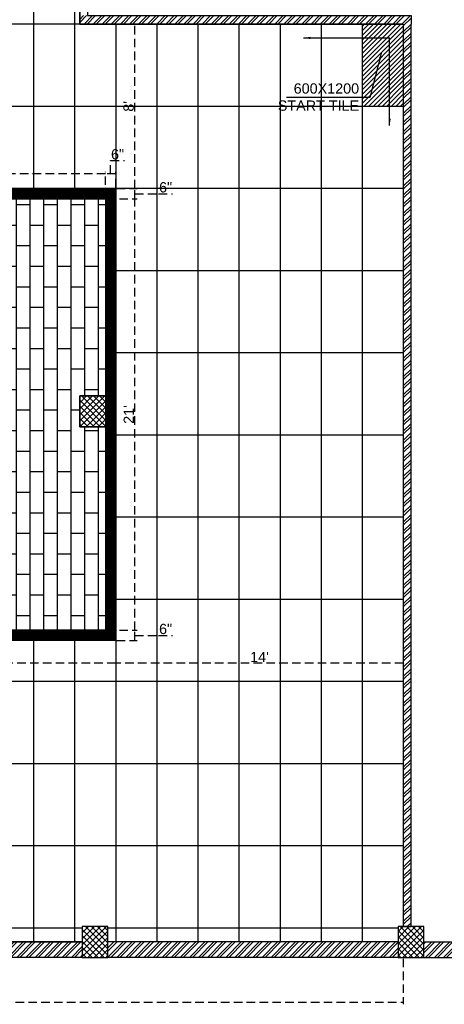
# Model space of a CAD drawing. Header units: inches. Extents: x 105152 to 158499, y 12149 to 30915.
# Tile 98 of 256: x 128002 to 128250, y 17377 to 17952. Entities that reach past the tile are written whole.
import ezdxf

# ---------------------------------------------------------------- set-up
doc = ezdxf.new("R2010")
doc.units = ezdxf.units.IN
doc.header["$MEASUREMENT"] = 0
doc.header["$PDMODE"] = 34
doc.linetypes.add('HIDDEN', pattern=[0.375, 0.25, -0.125])
doc.layers.add('PD_025_TEXT', color=61, linetype='Continuous')
doc.layers.add('PD_DIMENSION', color=101, linetype='Continuous')
doc.layers.add('PD_BASE', color=8, linetype='Continuous', transparency=0.5)
for name, color, linetype, lineweight in [('PD_ELEVATION_03', 80, 'Continuous', 25), ('PD_FIXTURE', 21, 'Continuous', 25), ('PD_HATCH', 45, 'Continuous', 9), ('PD_HATCH1', 45, 'Continuous', 9)]:
    doc.layers.add(name, color=color, linetype=linetype, lineweight=lineweight)
doc.styles.get("Standard").update_dxf_attribs({"font": 'arial.ttf', "height": 6})
doc.dimstyles.new('Copy of MONTY-1', dxfattribs={"dimtxt": 6, "dimasz": 6, "dimexe": 1.625, "dimexo": 9.125, "dimgap": 0.09, "dimtad": 0, "dimdec": 1, "dimzin": 0, "dimdsep": 46, "dimlunit": 4, "dimtxsty": 'Standard', "dimblk": 'OBLIQUE', "dimcen": 1.125, "dimadec": 0, "dimazin": 0, "dimtfac": 1, "dimtdec": 1, "dimtofl": 0, "dimtmove": 0, "dimatfit": 3, "dimfxl": 7, "dimfxlon": 1, "dimtolj": 1, "dimtzin": 0, "dimlwe": 15, "dimarcsym": 1})
doc.dimstyles.new('ISO-10', dxfattribs={"dimtxt": 6, "dimasz": 0.5, "dimexe": 1.25, "dimexo": 0.625, "dimtad": 1, "dimtoh": 1, "dimdec": 1, "dimlunit": 4, "dimtxsty": 'Standard', "dimblk": 'ARCHTICK', "dimcen": 2.5, "dimclrt": 3, "dimadec": 0, "dimazin": 0, "dimtfac": 1, "dimtdec": 1, "dimtmove": 1, "dimatfit": 3, "dimfxl": 1, "dimarcsym": 0})
pattern_1 = [(45, (273111.2745, 44121.918), (-1.767766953, 1.767766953), []), (135, (273111.2745, 44121.918), (-1.767766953, -1.767766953), [])]

# ---------------------------------------------------------------- blocks, each defined once
blk = doc.blocks.new('_ArchTick')
at = {"color": 0, "linetype": 'ByBlock', "const_width": 0.15}
blk.add_lwpolyline([(-0.5, -0.5), (0.5, 0.5)], dxfattribs=at)
blk = doc.blocks.new('*D100')
at = {"layer": 'Defpoints', "color": 0, "ltscale": 20, "transparency": 16777216}
for p in [(128225.99, 17422.43), (127676.99, 17413.43), (128225.99, 17378.27)]:
    blk.add_point(p, dxfattribs=at)
at = {"layer": 'PD_DIMENSION', "color": 0, "linetype": 'HIDDEN', "lineweight": -2, "ltscale": 20, "transparency": 16777216}
for p, q in [((127676.99, 17403.67), (127676.99, 17377.02)), ((128225.99, 17403.67), (128225.99, 17377.02)), ((127676.99, 17378.27), (128225.99, 17378.27))]:
    blk.add_line(p, q, dxfattribs=at)
at = {"layer": 'PD_DIMENSION', "color": 0, "lineweight": -2, "ltscale": 20, "transparency": 16777216, "xscale": 0.5, "yscale": 0.5, "zscale": 0.5, "rotation": 180}
blk.add_blockref('_ArchTick', (127676.99, 17378.27), dxfattribs=at)
at = {"layer": 'PD_DIMENSION', "color": 0, "lineweight": -2, "ltscale": 20, "transparency": 16777216, "xscale": 0.5, "yscale": 0.5, "zscale": 0.5}
blk.add_blockref('_ArchTick', (128225.99, 17378.27), dxfattribs=at)
at = {"layer": 'PD_DIMENSION', "color": 3, "ltscale": 20, "transparency": 16777216, "insert": (127951.49, 17381.95), "char_height": 6, "attachment_point": 5}
blk.add_mtext('45\'-9"', dxfattribs=at)
blk = doc.blocks.new('_OBLIQUE')
at = {"color": 0, "linetype": 'ByBlock'}
blk.add_line((-0.5, -0.5), (0.5, 0.5), dxfattribs=at)
blk = doc.blocks.new('*D110')
at = {"layer": 'Defpoints', "color": 0, "ltscale": 20, "transparency": 16777216}
for p in [(128057.99, 17589.55), (128225.99, 17577.37), (128057.99, 17576.27)]:
    blk.add_point(p, dxfattribs=at)
at = {"layer": 'PD_DIMENSION', "color": 0, "linetype": 'HIDDEN', "lineweight": -2, "ltscale": 20, "transparency": 16777216}
for p, q in [((128057.99, 17588.93), (128057.99, 17575.02)), ((128225.99, 17576.27), (128057.99, 17576.27)), ((128225.99, 17576.74), (128225.99, 17575.02))]:
    blk.add_line(p, q, dxfattribs=at)
at = {"layer": 'PD_DIMENSION', "color": 0, "lineweight": -2, "ltscale": 20, "transparency": 16777216, "xscale": 0.5, "yscale": 0.5, "zscale": 0.5, "rotation": 180}
blk.add_blockref('_ArchTick', (128057.99, 17576.27), dxfattribs=at)
at = {"layer": 'PD_DIMENSION', "color": 0, "lineweight": -2, "ltscale": 20, "transparency": 16777216, "xscale": 0.5, "yscale": 0.5, "zscale": 0.5}
blk.add_blockref('_ArchTick', (128225.99, 17576.27), dxfattribs=at)
at = {"layer": 'PD_DIMENSION', "color": 3, "ltscale": 20, "transparency": 16777216, "insert": (128141.99, 17579.91), "char_height": 6, "attachment_point": 5}
blk.add_mtext("14'", dxfattribs=at)
blk = doc.blocks.new('*D111')
at = {"layer": 'Defpoints', "color": 0, "ltscale": 20, "transparency": 16777216}
for p in [(127865.99, 17589.55), (128057.99, 17589.55), (127865.99, 17576.27)]:
    blk.add_point(p, dxfattribs=at)
at = {"layer": 'PD_DIMENSION', "color": 0, "linetype": 'HIDDEN', "lineweight": -2, "ltscale": 20, "transparency": 16777216}
for p, q in [((127865.99, 17588.93), (127865.99, 17575.02)), ((128057.99, 17588.93), (128057.99, 17575.02)), ((128057.99, 17576.27), (127865.99, 17576.27))]:
    blk.add_line(p, q, dxfattribs=at)
at = {"layer": 'PD_DIMENSION', "color": 0, "lineweight": -2, "ltscale": 20, "transparency": 16777216, "xscale": 0.5, "yscale": 0.5, "zscale": 0.5, "rotation": 180}
blk.add_blockref('_ArchTick', (127865.99, 17576.27), dxfattribs=at)
at = {"layer": 'PD_DIMENSION', "color": 0, "lineweight": -2, "ltscale": 20, "transparency": 16777216, "xscale": 0.5, "yscale": 0.5, "zscale": 0.5}
blk.add_blockref('_ArchTick', (128057.99, 17576.27), dxfattribs=at)
at = {"layer": 'PD_DIMENSION', "color": 3, "ltscale": 20, "transparency": 16777216, "insert": (127961.99, 17579.96), "char_height": 6, "attachment_point": 5}
blk.add_mtext("16'", dxfattribs=at)
blk = doc.blocks.new('*D112')
at = {"layer": 'Defpoints', "color": 0, "ltscale": 20, "transparency": 16777216}
for p in [(128051.99, 17595.55), (128069.25, 17595.55), (128057.99, 17589.55)]:
    blk.add_point(p, dxfattribs=at)
at = {"layer": 'PD_DIMENSION', "color": 0, "linetype": 'HIDDEN', "lineweight": -2, "ltscale": 20, "transparency": 16777216}
for p, q in [((128052.62, 17595.55), (128070.5, 17595.55)), ((128069.25, 17589.55), (128069.25, 17595.55)), ((128058.62, 17589.55), (128070.5, 17589.55)), ((128069.25, 17592.55), (128083.06, 17592.55)), ((128083.06, 17592.55), (128091.24, 17592.55))]:
    blk.add_line(p, q, dxfattribs=at)
at = {"layer": 'PD_DIMENSION', "color": 0, "lineweight": -2, "ltscale": 20, "transparency": 16777216, "xscale": 0.5, "yscale": 0.5, "zscale": 0.5}
for p, rotation in [((128069.25, 17595.55), 90), ((128069.25, 17589.55), 270)]:
    blk.add_blockref('_ArchTick', p, dxfattribs=dict(at, rotation=rotation))
at = {"layer": 'PD_DIMENSION', "color": 3, "ltscale": 20, "transparency": 16777216, "insert": (128087.15, 17596.24), "char_height": 6, "attachment_point": 5}
blk.add_mtext('6"', dxfattribs=at)
blk = doc.blocks.new('*D113')
at = {"layer": 'Defpoints', "color": 0, "ltscale": 20, "transparency": 16777216}
for p in [(128051.99, 17847.55), (128069.25, 17847.55), (128051.99, 17595.55)]:
    blk.add_point(p, dxfattribs=at)
at = {"layer": 'PD_DIMENSION', "color": 0, "linetype": 'HIDDEN', "lineweight": -2, "ltscale": 20, "transparency": 16777216}
for p, q in [((128052.62, 17847.55), (128070.5, 17847.55)), ((128069.25, 17595.55), (128069.25, 17847.55)), ((128052.62, 17595.55), (128070.5, 17595.55))]:
    blk.add_line(p, q, dxfattribs=at)
at = {"layer": 'PD_DIMENSION', "color": 0, "lineweight": -2, "ltscale": 20, "transparency": 16777216, "xscale": 0.5, "yscale": 0.5, "zscale": 0.5}
for p, rotation in [((128069.25, 17847.55), 90), ((128069.25, 17595.55), 270)]:
    blk.add_blockref('_ArchTick', p, dxfattribs=dict(at, rotation=rotation))
at = {"layer": 'PD_DIMENSION', "color": 3, "ltscale": 20, "transparency": 16777216, "insert": (128065.61, 17721.55), "char_height": 6, "attachment_point": 5, "rotation": 90}
blk.add_mtext("21'", dxfattribs=at)
blk = doc.blocks.new('*D114')
at = {"layer": 'Defpoints', "color": 0, "ltscale": 20, "transparency": 16777216}
for p in [(128057.99, 17853.55), (128069.25, 17853.55), (128051.99, 17847.55)]:
    blk.add_point(p, dxfattribs=at)
at = {"layer": 'PD_DIMENSION', "color": 0, "linetype": 'HIDDEN', "lineweight": -2, "ltscale": 20, "transparency": 16777216}
for p, q in [((128058.62, 17853.55), (128070.5, 17853.55)), ((128069.25, 17847.55), (128069.25, 17853.55)), ((128069.25, 17850.55), (128083.06, 17850.55)), ((128083.06, 17850.55), (128091.24, 17850.55)), ((128052.62, 17847.55), (128070.5, 17847.55))]:
    blk.add_line(p, q, dxfattribs=at)
at = {"layer": 'PD_DIMENSION', "color": 0, "lineweight": -2, "ltscale": 20, "transparency": 16777216, "xscale": 0.5, "yscale": 0.5, "zscale": 0.5}
for p, rotation in [((128069.25, 17853.55), 90), ((128069.25, 17847.55), 270)]:
    blk.add_blockref('_ArchTick', p, dxfattribs=dict(at, rotation=rotation))
at = {"layer": 'PD_DIMENSION', "color": 3, "ltscale": 20, "transparency": 16777216, "insert": (128087.15, 17854.24), "char_height": 6, "attachment_point": 5}
blk.add_mtext('6"', dxfattribs=at)
blk = doc.blocks.new('*D115')
at = {"layer": 'Defpoints', "color": 0, "ltscale": 20, "transparency": 16777216}
for p in [(128051.99, 17862.16), (128057.99, 17853.55), (128051.99, 17847.55)]:
    blk.add_point(p, dxfattribs=at)
at = {"layer": 'PD_DIMENSION', "color": 0, "linetype": 'HIDDEN', "lineweight": -2, "ltscale": 20, "transparency": 16777216}
for p, q in [((128054.99, 17862.16), (128054.99, 17869.85)), ((128054.99, 17869.85), (128063.17, 17869.85)), ((128051.99, 17848.18), (128051.99, 17863.41)), ((128057.99, 17862.16), (128051.99, 17862.16)), ((128057.99, 17854.18), (128057.99, 17863.41))]:
    blk.add_line(p, q, dxfattribs=at)
at = {"layer": 'PD_DIMENSION', "color": 0, "lineweight": -2, "ltscale": 20, "transparency": 16777216, "xscale": 0.5, "yscale": 0.5, "zscale": 0.5, "rotation": 180}
blk.add_blockref('_ArchTick', (128051.99, 17862.16), dxfattribs=at)
at = {"layer": 'PD_DIMENSION', "color": 0, "lineweight": -2, "ltscale": 20, "transparency": 16777216, "xscale": 0.5, "yscale": 0.5, "zscale": 0.5}
blk.add_blockref('_ArchTick', (128057.99, 17862.16), dxfattribs=at)
at = {"layer": 'PD_DIMENSION', "color": 3, "ltscale": 20, "transparency": 16777216, "insert": (128059.08, 17873.54), "char_height": 6, "attachment_point": 5}
blk.add_mtext('6"', dxfattribs=at)
blk = doc.blocks.new('*D116')
at = {"layer": 'Defpoints', "color": 0, "ltscale": 20, "transparency": 16777216}
for p in [(127871.99, 17862.16), (127871.99, 17847.55), (128051.99, 17847.55)]:
    blk.add_point(p, dxfattribs=at)
at = {"layer": 'PD_DIMENSION', "color": 0, "linetype": 'HIDDEN', "lineweight": -2, "ltscale": 20, "transparency": 16777216}
for p, q in [((127871.99, 17848.18), (127871.99, 17863.41)), ((128051.99, 17862.16), (127871.99, 17862.16)), ((128051.99, 17848.18), (128051.99, 17863.41))]:
    blk.add_line(p, q, dxfattribs=at)
at = {"layer": 'PD_DIMENSION', "color": 0, "lineweight": -2, "ltscale": 20, "transparency": 16777216, "xscale": 0.5, "yscale": 0.5, "zscale": 0.5, "rotation": 180}
blk.add_blockref('_ArchTick', (127871.99, 17862.16), dxfattribs=at)
at = {"layer": 'PD_DIMENSION', "color": 0, "lineweight": -2, "ltscale": 20, "transparency": 16777216, "xscale": 0.5, "yscale": 0.5, "zscale": 0.5}
blk.add_blockref('_ArchTick', (128051.99, 17862.16), dxfattribs=at)
at = {"layer": 'PD_DIMENSION', "color": 3, "ltscale": 20, "transparency": 16777216, "insert": (127961.99, 17865.85), "char_height": 6, "attachment_point": 5}
blk.add_mtext("15'", dxfattribs=at)
blk = doc.blocks.new('*D118')
at = {"layer": 'Defpoints', "color": 0, "ltscale": 20, "transparency": 16777216}
for p in [(128064.25, 17949.55), (128069.25, 17949.55), (128057.99, 17853.55)]:
    blk.add_point(p, dxfattribs=at)
at = {"layer": 'PD_DIMENSION', "color": 0, "linetype": 'HIDDEN', "lineweight": -2, "ltscale": 20, "transparency": 16777216}
for p, q in [((128064.87, 17949.55), (128070.5, 17949.55)), ((128069.25, 17853.55), (128069.25, 17949.55)), ((128058.62, 17853.55), (128070.5, 17853.55))]:
    blk.add_line(p, q, dxfattribs=at)
at = {"layer": 'PD_DIMENSION', "color": 0, "lineweight": -2, "ltscale": 20, "transparency": 16777216, "xscale": 0.5, "yscale": 0.5, "zscale": 0.5}
for p, rotation in [((128069.25, 17949.55), 90), ((128069.25, 17853.55), 270)]:
    blk.add_blockref('_ArchTick', p, dxfattribs=dict(at, rotation=rotation))
at = {"layer": 'PD_DIMENSION', "color": 3, "ltscale": 20, "transparency": 16777216, "insert": (128065.56, 17901.55), "char_height": 6, "attachment_point": 5, "rotation": 90}
blk.add_mtext("8'", dxfattribs=at)

msp = doc.modelspace()

# ---------------------------------------------------------------- hatches: boundary and pattern name
at = {"layer": 'PD_BASE'}
h = msp.add_hatch(dxfattribs=at)
h.set_pattern_fill('ANSI32', color=256, scale=10)
h.set_pattern_definition([(45, (127673.841, 17518.1774), (-2.65165, 2.65165), []), (45, (127675.6088, 17518.1774), (-2.65165, 2.65165), [])])
h.paths.add_polyline_path([(127676.99, 17560.93), (127667.99, 17560.93), (127667.99, 17479.43), (127676.99, 17479.43)])
h.paths.add_polyline_path([(128038.49, 17413.43), (127868.99, 17413.43), (127868.99, 17404.43), (128038.49, 17404.43)])
h.paths.add_polyline_path([(128222.99, 17413.43), (128053.49, 17413.43), (128053.49, 17404.43), (128222.99, 17404.43)])
h.paths.add_polyline_path([(127676.99, 18277.43), (127667.99, 18277.43), (127667.99, 18195.93), (127676.99, 18195.93)])
h.paths.add_polyline_path([(127676.99, 18180.93), (127667.99, 18180.93), (127667.99, 18040.93), (127676.99, 18040.93)])
h.paths.add_polyline_path([(127676.99, 18025.93), (127667.99, 18025.93), (127667.99, 17885.93), (127676.99, 17885.93)])
h.paths.add_polyline_path([(127676.99, 17870.93), (127667.99, 17870.93), (127667.99, 17730.93), (127676.99, 17730.93)])
h.paths.add_polyline_path([(127676.99, 17715.93), (127667.99, 17715.93), (127667.99, 17575.93), (127676.99, 17575.93)])
h.paths.add_polyline_path([(128768.99, 18352.43), (128602.49, 18352.43), (128602.49, 18343.43), (128768.99, 18343.43)])
h.paths.add_polyline_path([(128587.49, 18352.43), (128422.49, 18352.43), (128422.49, 18343.43), (128587.49, 18343.43)])
h.paths.add_polyline_path([(128407.49, 18352.43), (128237.99, 18352.43), (128237.99, 18343.43), (128407.49, 18343.43)])
h.paths.add_polyline_path([(128222.99, 18352.43), (128053.49, 18352.43), (128053.49, 18343.43), (128222.99, 18343.43)])
h.paths.add_polyline_path([(127853.99, 18352.43), (127742.99, 18352.43), (127742.99, 18343.43), (127853.99, 18343.43)])
h.paths.add_polyline_path([(127727.99, 18352.43), (127667.99, 18352.43), (127667.99, 18292.43), (127676.99, 18292.43), (127676.99, 18343.43), (127727.99, 18343.43)])
h.paths.add_polyline_path([(127676.99, 17464.43), (127667.99, 17464.43), (127667.99, 17404.43), (127727.99, 17404.43), (127727.99, 17413.43), (127676.99, 17413.43)])
h.paths.add_polyline_path([(127853.99, 17413.43), (127742.99, 17413.43), (127742.99, 17404.43), (127853.99, 17404.43)])
h.paths.add_polyline_path([(128262.74, 17413.43), (128237.99, 17413.43), (128237.99, 17404.43), (128262.74, 17404.43)])
h.paths.add_polyline_path([(128407.49, 17413.43), (128382.74, 17413.43), (128382.74, 17404.43), (128407.49, 17404.43)])
h.paths.add_polyline_path([(128444.99, 17413.43), (128422.49, 17413.43), (128422.49, 17404.43), (128444.99, 17404.43)])
h.paths.add_polyline_path([(128587.49, 17413.43), (128564.99, 17413.43), (128564.99, 17404.43), (128587.49, 17404.43)])
h.paths.add_polyline_path([(128624.99, 17413.43), (128602.49, 17413.43), (128602.49, 17404.43), (128624.99, 17404.43)])
h.paths.add_polyline_path([(128768.99, 17413.43), (128744.99, 17413.43), (128744.99, 17404.43), (128768.99, 17404.43)])
h.paths.add_polyline_path([(128783.99, 17422.43), (128774.99, 17422.43)])
h.paths.add_polyline_path([(128783.99, 17560.93), (128774.99, 17560.93), (128774.99, 17422.43), (128783.99, 17422.43)])
h.paths.add_polyline_path([(128783.99, 17715.93), (128774.99, 17715.93), (128774.99, 17575.93), (128783.99, 17575.93)])
h.paths.add_polyline_path([(128783.99, 18025.93), (128774.99, 18025.93), (128774.99, 17730.93), (128783.99, 17730.93)])
h.paths.add_polyline_path([(128783.99, 18334.43), (128774.99, 18334.43), (128774.99, 18195.93), (128783.99, 18195.93)])
h.paths.add_polyline_path([(128765.99, 18192.93), (128660.99, 18192.93), (128660.99, 18183.93), (128765.99, 18183.93)])
h.paths.add_polyline_path([(128660.99, 18180.93), (128651.99, 18180.93), (128651.99, 18102.93), (128660.99, 18102.93)])
h.paths.add_polyline_path([(128651.99, 18192.93), (128579.99, 18192.93), (128579.99, 18183.93), (128651.99, 18183.93)])
h.paths.add_polyline_path([(128579.99, 18180.93), (128570.99, 18180.93), (128570.99, 18102.93), (128579.99, 18102.93)])
h.paths.add_polyline_path([(128570.99, 18192.93), (128489.99, 18192.93), (128489.99, 18090.93), (128516.99, 18090.93), (128516.99, 18099.93), (128498.99, 18099.93), (128498.99, 18183.93), (128570.99, 18183.93)])
h.paths.add_polyline_path([(128570.99, 18099.93), (128552.99, 18099.93), (128552.99, 18090.93), (128570.99, 18090.93)], flags=17)
h.paths.add_polyline_path([(128597.99, 18099.93), (128579.99, 18099.93), (128579.99, 18090.93), (128597.99, 18090.93)])
h.paths.add_polyline_path([(128651.99, 18099.93), (128633.99, 18099.93), (128633.99, 18090.93), (128651.99, 18090.93)])
h.paths.add_polyline_path([(128660.99, 18090.93), (128651.99, 18090.93), (128651.99, 18027.93), (128660.99, 18027.93)])
h.paths.add_polyline_path([(128783.99, 18041.93), (128774.99, 18041.93), (128774.99, 18040.93), (128783.99, 18040.93)])
h.paths.add_polyline_path([(128783.99, 18180.93), (128774.99, 18180.93), (128774.99, 18161.93), (128783.99, 18161.93)])
h.paths.add_polyline_path([(127905.74, 18343.43), (127905.74, 18352.43), (127868.99, 18352.43), (127868.99, 18343.43)])
h.paths.add_polyline_path([(128001.74, 18352.43), (128001.74, 18343.43), (128038.49, 18343.43), (128038.49, 18352.43)])
h = msp.add_hatch(dxfattribs=at)
h.set_pattern_fill('ANSI32', color=256, scale=10)
h.set_pattern_definition([(45, (-5358.2517, -1236.3267), (-2.65165043, 2.65165043), []), (45, (-5356.484, -1236.3267), (-2.65165043, 2.65165043), [])])
h.paths.add_polyline_path([(128230.49, 17954.55), (128036.99, 17954.55), (128036.99, 17949.55), (128074.94, 17949.55), (128225.99, 17949.55), (128225.99, 17422.43), (128230.49, 17422.43), (128230.49, 17949.55)])
h = msp.add_hatch(dxfattribs=at)
h.set_pattern_fill('ANSI37', color=256, scale=20)
h.set_pattern_definition(pattern_1)
h.paths.add_polyline_path([(128054.99, 17714.43), (128054.99, 17732.43), (128036.99, 17732.43), (128036.99, 17714.43)])
h = msp.add_hatch(dxfattribs=at)
h.set_pattern_fill('ANSI37', color=256, scale=20)
h.set_pattern_definition(pattern_1)
h.paths.add_polyline_path([(128053.49, 17404.43), (128038.49, 17404.43), (128038.49, 17422.43), (128053.49, 17422.43)])
h = msp.add_hatch(dxfattribs=at)
h.set_pattern_fill('ANSI37', color=256, scale=20)
h.set_pattern_definition(pattern_1)
h.paths.add_polyline_path([(128237.99, 17404.43), (128222.99, 17404.43), (128222.99, 17422.43), (128237.99, 17422.43)])
at = {"layer": 'PD_FIXTURE'}
h = msp.add_hatch(dxfattribs=at)
h.set_pattern_fill('AR-BRSTD', color=256, scale=3, angle=90)
h.paths.add_polyline_path([(128051.99, 17847.55), (127871.99, 17847.55), (127871.99, 17595.55), (128051.99, 17595.55), (128051.99, 17708.43), (128051.99, 17714.43), (128036.99, 17714.43), (128036.99, 17732.43), (128051.99, 17732.43), (128051.99, 17738.43)])
at = {"layer": 'PD_HATCH'}
h = msp.add_hatch(dxfattribs=at)
h.set_pattern_fill('ANSI31', color=256, scale=15)
h.set_pattern_definition([(45, (-14157.89, 5834.798), (-1.325825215, 1.325825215), [])])
h.paths.add_polyline_path([(128201.99, 17901.55), (128225.99, 17901.55), (128225.99, 17949.55), (128201.99, 17949.55)])
at = {"layer": 'PD_HATCH1'}
h = msp.add_hatch(dxfattribs=at)
h.set_pattern_fill('ANSI31', color=256, scale=5, angle=90)
h.paths.add_polyline_path([(128057.99, 17589.55), (127865.99, 17589.55), (127865.99, 17853.55), (128057.99, 17853.55)])
h.paths.add_polyline_path([(128051.99, 17708.43), (128051.99, 17595.55), (127871.99, 17595.55), (127871.99, 17847.55), (128051.99, 17847.55), (128051.99, 17738.43), (128051.99, 17708.43)], flags=16)

# ---------------------------------------------------------------- linework, layer by layer
at = {"layer": 'PD_BASE', "lineweight": 30}
for p, q in [((128230.49, 17849.15), (128230.49, 17893.89)), ((127868.99, 17413.43), (128038.49, 17413.43)), ((128222.99, 17413.43), (128053.49, 17413.43)), ((128237.99, 17413.43), (128262.74, 17413.43)), ((128038.49, 17404.43), (127868.99, 17404.43)), ((128222.99, 17404.43), (128053.49, 17404.43)), ((128237.99, 17404.43), (128262.74, 17404.43))]:
    msp.add_line(p, q, dxfattribs=at)
for points in [[(128225.99, 17949.55), (128036.99, 17949.55), (128036.99, 17959.49), (128041.49, 17959.49), (128041.49, 17954.55), (128230.49, 17954.55), (128230.49, 17949.55)], [(128225.99, 17949.55), (128225.99, 17422.43), (128230.49, 17422.43), (128230.49, 17949.55)]]:
    msp.add_lwpolyline(points, dxfattribs=at)
at = {"layer": 'PD_BASE'}
for points in [[(128054.99, 17714.43), (128054.99, 17732.43), (128036.99, 17732.43), (128036.99, 17714.43)], [(128036.99, 17732.43), (128054.99, 17732.43), (128054.99, 17714.43), (128036.99, 17714.43)], [(128053.49, 17422.43), (128038.49, 17422.43), (128038.49, 17404.43), (128053.49, 17404.43)], [(128237.99, 17422.43), (128222.99, 17422.43), (128222.99, 17404.43), (128237.99, 17404.43)]]:
    msp.add_lwpolyline(points, close=True, dxfattribs=at)
at = {"layer": 'PD_BASE', "color": 251, "true_color": 0x636466}
msp.add_lwpolyline([(128054.99, 17714.43), (128054.99, 17732.43), (128036.99, 17732.43), (128036.99, 17714.43)], close=True, dxfattribs=at)
at = {"layer": 'PD_ELEVATION_03'}
msp.add_lwpolyline([(128036.99, 18042.43), (128036.99, 17949.55), (128225.99, 17949.55), (128225.99, 17422.43), (128222.99, 17422.43), (128222.99, 17413.43), (128053.49, 17413.43), (128053.49, 17422.43), (128038.49, 17422.43), (128038.49, 17413.43), (127868.99, 17413.43)], dxfattribs=at)
for points in [[(128057.99, 17589.55), (127865.99, 17589.55), (127865.99, 17853.55), (128057.99, 17853.55)], [(128051.99, 17708.43), (128051.99, 17595.55), (127871.99, 17595.55), (127871.99, 17847.55), (128051.99, 17847.55), (128051.99, 17738.43), (128051.99, 17738.43), (128051.99, 17708.43)]]:
    msp.add_lwpolyline(points, close=True, dxfattribs=at)
at = {"layer": 'PD_FIXTURE'}
for p, q in [((128009.99, 18343.43), (128009.99, 17853.55)), ((128033.99, 18343.43), (128033.99, 17853.55)), ((128036.99, 17949.55), (127676.99, 17949.55)), ((128057.99, 17949.55), (128057.99, 17413.43)), ((128081.99, 17949.55), (128081.99, 17413.43)), ((128105.99, 17949.55), (128105.99, 17413.43)), ((128129.99, 17949.55), (128129.99, 17413.43)), ((128153.99, 17949.55), (128153.99, 17413.43)), ((128177.99, 17949.55), (128177.99, 17413.43)), ((128201.99, 17949.55), (128201.99, 17413.43)), ((128225.99, 17901.55), (127807.49, 17901.55)), ((128225.99, 17853.55), (127807.49, 17853.55)), ((128225.99, 17805.55), (128057.99, 17805.55)), ((128225.99, 17757.55), (128057.99, 17757.55)), ((128225.99, 17709.55), (128057.99, 17709.55)), ((128225.99, 17661.55), (128057.99, 17661.55)), ((128225.99, 17613.55), (128057.99, 17613.55)), ((128009.99, 17589.55), (128009.99, 17413.43)), ((128033.99, 17589.55), (128033.99, 17413.43)), ((128225.99, 17565.55), (127685.99, 17565.55)), ((128225.99, 17517.55), (127676.99, 17517.55)), ((128225.99, 17469.55), (127685.99, 17469.55)), ((128038.49, 17421.55), (127868.99, 17421.55)), ((128222.99, 17421.55), (128053.49, 17421.55))]:
    msp.add_line(p, q, dxfattribs=at)

# ---------------------------------------------------------------- texts
at = {"layer": 'PD_025_TEXT', "insert": (128115.89, 17915.01), "char_height": 6, "attachment_point": 1}
msp.add_mtext_dynamic_manual_height_columns('\\pxqr;600X1200\\PSTART TILE', width=84.2892, gutter_width=30, heights=[0], dxfattribs=at)

# ---------------------------------------------------------------- dimensions: what is measured, and where the dimension line sits
at = {"layer": 'PD_DIMENSION', "ltscale": 20}
for base, p1, p2, picture, middle in [((128069.25, 17949.55), (128057.99, 17853.55), (128064.25, 17949.55), '*D118', (128065.56, 17901.55)), ((128069.25, 17853.55), (128051.99, 17847.55), (128057.99, 17853.55), '*D114', (128083.69, 17854.24)), ((128069.25, 17847.55), (128051.99, 17595.55), (128051.99, 17847.55), '*D113', (128065.61, 17721.55)), ((128069.25, 17595.55), (128057.99, 17589.55), (128051.99, 17595.55), '*D112', (128083.69, 17596.24))]:
    dim = msp.add_linear_dim(base=base, p1=p1, p2=p2, angle=90, dimstyle='ISO-10', override={"dimfxl": 25.4, "dimfxlon": 1, "dimarcsym": 1}, dxfattribs=at)
    dim.commit()
    dim.dimension.update_dxf_attribs({"geometry": picture, "text_midpoint": middle})
for base, p1, p2, picture, middle in [((128051.99, 17862.16), (128057.99, 17853.55), (128051.99, 17847.55), '*D115', (128055.62, 17873.54)), ((127871.99, 17862.16), (128051.99, 17847.55), (127871.99, 17847.55), '*D116', (127961.99, 17865.85)), ((127865.99, 17576.27), (128057.99, 17589.55), (127865.99, 17589.55), '*D111', (127961.99, 17579.96)), ((128057.99, 17576.27), (128225.99, 17577.37), (128057.99, 17589.55), '*D110', (128141.99, 17579.91)), ((128225.99, 17378.27), (127676.99, 17413.43), (128225.99, 17422.43), '*D100', (127951.49, 17381.95))]:
    dim = msp.add_linear_dim(base=base, p1=p1, p2=p2, dimstyle='ISO-10', override={"dimfxl": 25.4, "dimfxlon": 1, "dimarcsym": 1}, dxfattribs=at)
    dim.commit()
    dim.dimension.update_dxf_attribs({"geometry": picture, "text_midpoint": middle})

# ---------------------------------------------------------------- leaders
at = {"layer": 'PD_025_TEXT'}
for points in [[(128167.63, 17941.55), (128217.99, 17941.55)], [(128217.99, 17890.45), (128217.99, 17941.55)], [(128213.31, 17933.13), (128206.36, 17906.75), (128157.7, 17906.75)]]:
    msp.add_leader(points, dimstyle='Copy of MONTY-1', override={"dimasz": 4, "dimdec": 1, "dimclrd": 256, "dimclrt": 256, "dimtdec": 1, "dimfxl": 0.18}, dxfattribs=at)

doc.saveas('drawing.dxf')
